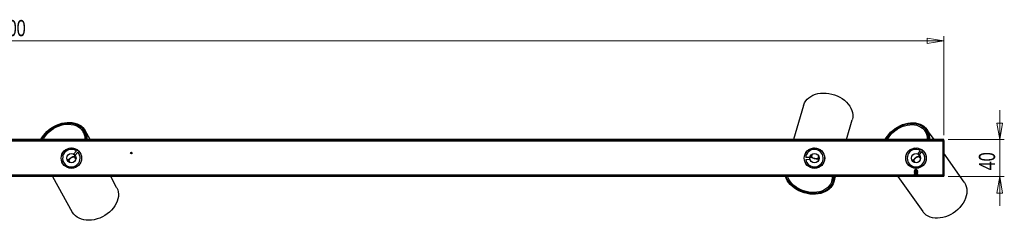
# Model space of a CAD drawing. Header units: millimetres. Extents: x 331 to 1010, y 451 to 656.
# Tile 3 of 4: x 670 to 883, y 613 to 656. Entities that reach past the tile are written whole.
import ezdxf

# ---------------------------------------------------------------- set-up
doc = ezdxf.new("R2010")
doc.units = ezdxf.units.MM
doc.linetypes.add('CENTERX2', pattern=[20.32, 12.7, -2.54, 2.54, -2.54])
doc.styles.add('SLDTEXTSTYLE0', font='TXT', dxfattribs={"width": 0.75})
doc.dimstyles.new('SLDDIMSTYLE0', dxfattribs={"dimtxt": 3.5, "dimasz": 3.556, "dimexe": 0, "dimexo": 0.0625, "dimgap": 0.875, "dimtad": 1, "dimdec": 0, "dimlfac": 5, "dimrnd": 1e-09, "dimzin": 12, "dimdsep": 46, "dimtxsty": 'SLDTEXTSTYLE0', "dimblk1": 'CLOSED', "dimblk2": 'CLOSED', "dimsah": 1, "dimcen": 0.09, "dimadec": 0, "dimazin": 3, "dimtfac": 1, "dimtdec": 0, "dimtmove": 0, "dimatfit": 0, "dimldrblk": 'CLOSED', "dimfxl": 0, "dimfrac": 2, "dimtolj": 1, "dimtzin": 12, "dimarcsym": 0})
doc.dimstyles.new('SLDDIMSTYLE2', dxfattribs={"dimtxt": 3.5, "dimasz": 3.556, "dimexe": 0, "dimexo": 0.0625, "dimgap": 0.875, "dimtad": 1, "dimdec": 0, "dimlfac": 5, "dimrnd": 1e-09, "dimzin": 12, "dimdsep": 46, "dimtxsty": 'SLDTEXTSTYLE0', "dimblk1": 'CLOSED', "dimblk2": 'CLOSED', "dimsah": 1, "dimcen": 0.09, "dimadec": 0, "dimazin": 3, "dimtfac": 1, "dimtdec": 0, "dimtofl": 0, "dimtmove": 0, "dimatfit": 3, "dimldrblk": 'CLOSED', "dimfxl": 0, "dimfrac": 2, "dimtolj": 1, "dimtzin": 12, "dimarcsym": 0})

# ---------------------------------------------------------------- blocks, each defined once
blk = doc.blocks.new('_Closed')
at = {"color": 0, "linetype": 'ByBlock', "lineweight": -2}
for p, q in [((-1, 0.166667), (0, 0)), ((-1, 0.166667), (-1, -0.166667)), ((0, 0), (-1, -0.166667)), ((0, 0), (-1, 0))]:
    blk.add_line(p, q, dxfattribs=at)
blk = doc.blocks.new('_D_2')
at = {"color": 7, "linetype": 'Continuous', "lineweight": 0}
for p, q in [((470.02, 630.96), (470.02, 652.35)), ((870.02, 651.35), (470.02, 651.35)), ((870.02, 630.96), (870.02, 652.35))]:
    blk.add_line(p, q, dxfattribs=at)
at = {"color": 7, "linetype": 'Continuous', "lineweight": 18, "xscale": 3.556, "yscale": 3.556, "rotation": 180.0000000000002}
blk.add_blockref('_Closed', (470.02, 651.35, 18.75), dxfattribs=at)
at = {"color": 7, "linetype": 'Continuous', "lineweight": 18, "xscale": 3.556, "yscale": 3.556}
blk.add_blockref('_Closed', (870.02, 651.35, 18.75), dxfattribs=at)
at = {"color": 7, "linetype": 'Continuous', "lineweight": 18, "insert": (663.31, 655.86), "char_height": 3.5, "attachment_point": 1, "style": 'SLDTEXTSTYLE0'}
blk.add_mtext('2000', dxfattribs=at)
blk = doc.blocks.new('_D_3')
at = {"color": 7, "linetype": 'Continuous', "lineweight": 0}
for p, q in [((882.16, 629.96), (882.16, 636.31)), ((871.02, 629.96), (883.16, 629.96)), ((882.16, 629.96), (882.16, 621.96)), ((871.02, 621.96), (883.16, 621.96)), ((882.16, 621.96), (882.16, 615.61))]:
    blk.add_line(p, q, dxfattribs=at)
at = {"color": 7, "linetype": 'Continuous', "lineweight": 18, "xscale": 3.556, "yscale": 3.556}
for p, rotation in [((882.16, 629.96, 18.75), 270.0000000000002), ((882.16, 621.96, 18.75), 90.0000000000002)]:
    blk.add_blockref('_Closed', p, dxfattribs=dict(at, rotation=rotation))
at = {"color": 7, "linetype": 'Continuous', "lineweight": 18, "insert": (877.65, 623.32), "char_height": 3.5, "attachment_point": 1, "rotation": 90, "style": 'SLDTEXTSTYLE0'}
blk.add_mtext('40', dxfattribs=at)

msp = doc.modelspace()

# ---------------------------------------------------------------- linework, layer by layer
at = {"color": 7, "linetype": 'Continuous', "lineweight": 25}
for p, q in [((839.656, 637.388), (837.468, 629.962)), ((848.936, 629.962), (850.208, 634.28)), ((683.697, 631.444), (683.567, 631.678)), ((683.907, 631.674), (683.649, 631.531)), ((685.093, 629.962), (684.004, 631.921)), ((866.075, 631.706), (865.92, 631.924)), ((866.258, 631.958), (866.017, 631.787)), ((867.928, 629.962), (866.327, 632.214)), ((870.024, 629.962), (470.024, 629.962)), ((870.024, 629.802), (470.024, 629.802)), ((683.9, 630.984), (684.113, 631.103)), ((866.328, 631.271), (866.526, 631.412)), ((869.824, 629.802), (869.824, 622.122)), ((869.824, 629.802), (870.024, 629.802)), ((870.024, 629.802), (870.024, 629.962)), ((870.024, 629.802), (870.024, 622.122)), ((679.181, 627.199), (679.22, 627.221)), ((680.906, 628.158), (680.946, 628.18)), ((680.966, 628.161), (681.003, 628.182)), ((681.225, 628.172), (681.237, 628.151)), ((681.54, 628.121), (681.553, 628.097)), ((682.13, 627.506), (681.553, 626.857)), ((681.851, 626.591), (682.429, 627.241)), ((841.04, 627.929), (841.047, 627.955)), ((841.851, 628.175), (841.934, 628.16)), ((843.291, 627.76), (843.369, 627.728)), ((863.664, 628.132), (863.701, 628.158)), ((863.723, 628.141), (863.758, 628.166)), ((863.979, 628.181), (863.993, 628.161)), ((864.298, 628.165), (864.314, 628.142)), ((864.952, 627.619), (864.45, 626.91)), ((864.777, 626.679), (865.279, 627.388)), ((678.931, 626.639), (678.918, 626.663)), ((679.052, 626.937), (679.04, 626.958)), ((679.149, 627.151), (679.187, 627.172)), ((680.666, 625.165), (680.471, 625.516)), ((681.553, 626.857), (681.851, 626.591)), ((681.694, 626.196), (681.889, 625.845)), ((683.117, 625.284), (683.13, 625.26)), ((840.994, 626.11), (840.127, 626.067)), ((840.147, 625.667), (841.015, 625.711)), ((841.015, 625.711), (840.994, 626.11)), ((841.386, 626.275), (841.5, 626.66)), ((842.843, 626.265), (842.729, 625.879)), ((843.925, 627.108), (843.917, 627.082)), ((861.869, 626.404), (861.853, 626.426)), ((861.956, 626.713), (861.942, 626.732)), ((862.029, 626.937), (862.064, 626.961)), ((862.055, 626.988), (862.092, 627.014)), ((863.756, 625.131), (863.523, 625.458)), ((864.45, 626.91), (864.777, 626.679)), ((864.664, 626.269), (864.897, 625.942)), ((866.179, 625.519), (866.195, 625.497)), ((874.47, 620.761), (870.024, 627.014)), ((680.508, 623.802), (680.495, 623.826)), ((681.418, 623.797), (681.34, 623.764)), ((682.723, 624.533), (682.654, 624.484)), ((840.123, 624.816), (840.13, 624.842)), ((840.306, 624.555), (840.313, 624.578)), ((840.496, 624.378), (840.456, 624.39)), ((840.54, 624.338), (840.497, 624.35)), ((842.434, 623.78), (842.391, 623.792)), ((842.49, 623.791), (842.449, 623.803)), ((842.711, 623.872), (842.704, 623.849)), ((843.008, 623.994), (843, 623.968)), ((863.702, 623.162), (863.624, 623.107)), ((863.624, 623.107), (863.624, 623.088)), ((864.33, 623.107), (863.624, 623.107)), ((863.624, 623.088), (863.702, 623.033)), ((864.33, 623.088), (863.624, 623.088)), ((863.702, 623.033), (863.624, 622.979)), ((863.624, 622.979), (863.624, 622.96)), ((864.33, 622.979), (863.624, 622.979)), ((863.624, 622.96), (863.702, 622.905)), ((864.33, 622.96), (863.624, 622.96)), ((864.024, 623.562), (863.656, 623.194)), ((863.656, 623.194), (863.702, 623.162)), ((864.392, 623.194), (863.656, 623.194)), ((864.27, 623.162), (863.702, 623.162)), ((864.27, 623.033), (863.702, 623.033)), ((863.75, 623.759), (863.734, 623.781)), ((864.392, 623.194), (864.024, 623.562)), ((864.346, 623.162), (864.27, 623.162)), ((864.346, 623.033), (864.27, 623.033)), ((864.424, 623.107), (864.33, 623.107)), ((864.424, 623.088), (864.33, 623.088)), ((864.424, 622.979), (864.33, 622.979)), ((864.424, 622.96), (864.33, 622.96)), ((864.346, 623.162), (864.392, 623.194)), ((864.424, 623.107), (864.346, 623.162)), ((864.346, 623.033), (864.424, 623.088)), ((864.424, 622.979), (864.346, 623.033)), ((864.346, 622.905), (864.424, 622.96)), ((864.424, 623.088), (864.424, 623.107)), ((864.424, 622.96), (864.424, 622.979)), ((864.654, 623.854), (864.581, 623.813)), ((865.87, 624.729), (865.807, 624.674)), ((870.024, 622.122), (470.024, 622.122)), ((870.024, 621.962), (470.024, 621.962)), ((676.955, 621.962), (681.217, 614.294)), ((690.831, 619.638), (689.54, 621.962)), ((845.757, 620.941), (845.833, 621.198)), ((845.805, 621.103), (846.088, 621.02)), ((846.165, 621.623), (845.931, 621.691)), ((846.237, 620.8), (846.579, 621.962)), ((860.119, 621.962), (865.505, 614.387)), ((863.702, 622.905), (863.624, 622.85)), ((863.624, 622.85), (863.624, 622.831)), ((864.33, 622.85), (863.624, 622.85)), ((863.624, 622.831), (863.702, 622.777)), ((864.33, 622.831), (863.624, 622.831)), ((863.702, 622.777), (863.624, 622.722)), ((863.624, 622.722), (863.624, 622.703)), ((864.33, 622.722), (863.624, 622.722)), ((863.624, 622.703), (863.702, 622.648)), ((864.33, 622.703), (863.624, 622.703)), ((863.702, 622.648), (863.624, 622.594)), ((863.624, 622.594), (863.624, 622.575)), ((864.33, 622.594), (863.624, 622.594)), ((863.624, 622.575), (863.702, 622.52)), ((864.33, 622.575), (863.624, 622.575)), ((863.702, 622.52), (863.624, 622.465)), ((863.624, 622.465), (863.624, 622.446)), ((864.33, 622.465), (863.624, 622.465)), ((863.624, 622.446), (863.702, 622.392)), ((864.33, 622.446), (863.624, 622.446)), ((863.702, 622.392), (863.624, 622.337)), ((863.624, 622.337), (863.624, 622.318)), ((864.33, 622.337), (863.624, 622.337)), ((863.624, 622.318), (863.702, 622.263)), ((864.33, 622.318), (863.624, 622.318)), ((863.702, 622.263), (863.624, 622.209)), ((863.624, 622.209), (863.624, 622.19)), ((864.33, 622.209), (863.624, 622.209)), ((863.624, 622.19), (863.702, 622.135)), ((864.33, 622.19), (863.624, 622.19)), ((863.702, 622.135), (863.683, 622.122)), ((864.27, 622.905), (863.702, 622.905)), ((864.27, 622.777), (863.702, 622.777)), ((864.27, 622.648), (863.702, 622.648)), ((864.27, 622.52), (863.702, 622.52)), ((864.27, 622.392), (863.702, 622.392)), ((864.27, 622.263), (863.702, 622.263)), ((864.27, 622.135), (863.702, 622.135)), ((864.346, 622.905), (864.27, 622.905)), ((864.346, 622.777), (864.27, 622.777)), ((864.346, 622.648), (864.27, 622.648)), ((864.346, 622.52), (864.27, 622.52)), ((864.346, 622.392), (864.27, 622.392)), ((864.346, 622.263), (864.27, 622.263)), ((864.346, 622.135), (864.27, 622.135)), ((864.424, 622.85), (864.33, 622.85)), ((864.424, 622.831), (864.33, 622.831)), ((864.424, 622.722), (864.33, 622.722)), ((864.424, 622.703), (864.33, 622.703)), ((864.424, 622.594), (864.33, 622.594)), ((864.424, 622.575), (864.33, 622.575)), ((864.424, 622.465), (864.33, 622.465)), ((864.424, 622.446), (864.33, 622.446)), ((864.424, 622.337), (864.33, 622.337)), ((864.424, 622.318), (864.33, 622.318)), ((864.424, 622.209), (864.33, 622.209)), ((864.424, 622.19), (864.33, 622.19)), ((864.424, 622.85), (864.346, 622.905)), ((864.346, 622.777), (864.424, 622.831)), ((864.424, 622.722), (864.346, 622.777)), ((864.346, 622.648), (864.424, 622.703)), ((864.424, 622.594), (864.346, 622.648)), ((864.346, 622.52), (864.424, 622.575)), ((864.424, 622.465), (864.346, 622.52)), ((864.346, 622.392), (864.424, 622.446)), ((864.424, 622.337), (864.346, 622.392)), ((864.346, 622.263), (864.424, 622.318)), ((864.424, 622.209), (864.346, 622.263)), ((864.346, 622.135), (864.424, 622.19)), ((864.365, 622.122), (864.346, 622.135)), ((864.424, 622.831), (864.424, 622.85)), ((864.424, 622.703), (864.424, 622.722)), ((864.424, 622.575), (864.424, 622.594)), ((864.424, 622.446), (864.424, 622.465)), ((864.424, 622.318), (864.424, 622.337)), ((864.424, 622.19), (864.424, 622.209)), ((869.824, 622.122), (870.024, 622.122)), ((870.024, 621.962), (870.024, 622.122))]:
    msp.add_line(p, q, dxfattribs=at)
at = {"color": 7, "linetype": 'CENTERX2'}
for p, q in [((470.024, 629.83), (870.024, 629.83)), ((870.024, 622.093), (470.024, 622.093))]:
    msp.add_line(p, q, dxfattribs=at)
at = {"color": 8, "linetype": 'Continuous', "lineweight": 25}
for p, q in [((869.824, 629.642), (470.224, 629.642)), ((863.676, 622.282), (659.372, 622.282)), ((869.824, 622.282), (864.372, 622.282))]:
    msp.add_line(p, q, dxfattribs=at)
at = {"color": 7, "linetype": 'Continuous', "lineweight": 25, "flags": 128}
for points in [[(839.656, 637.388), (839.691, 637.499), (839.874, 637.93), (840.123, 638.334), (840.434, 638.705), (840.804, 639.038), (841.228, 639.33), (841.701, 639.576), (842.215, 639.773), (842.765, 639.919), (843.343, 640.012), (843.942, 640.05), (844.553, 640.034), (845.17, 639.962), (845.783, 639.837), (846.386, 639.659), (846.969, 639.432), (847.526, 639.158), (848.049, 638.84), (848.532, 638.484), (848.967, 638.092), (849.35, 637.672), (849.675, 637.227), (849.939, 636.764), (850.137, 636.289), (850.267, 635.808), (850.328, 635.328), (850.318, 634.854), (850.238, 634.393), (850.208, 634.28)], [(674.429, 629.962), (674.633, 630.352), (674.944, 630.833), (675.309, 631.294), (675.724, 631.728), (676.183, 632.131), (676.681, 632.496), (677.211, 632.821), (677.766, 633.1), (678.34, 633.329), (678.924, 633.507), (679.512, 633.63), (680.096, 633.697), (680.668, 633.707), (681.222, 633.66), (681.749, 633.557), (682.245, 633.399), (682.701, 633.188), (683.112, 632.926), (683.473, 632.618), (683.78, 632.266), (684.028, 631.876), (684.215, 631.452), (684.337, 631), (684.394, 630.526), (684.384, 630.036), (684.377, 629.962)], [(857.351, 629.962), (857.443, 630.131), (857.755, 630.629), (858.119, 631.107), (858.531, 631.558), (858.985, 631.977), (859.476, 632.357), (859.997, 632.696), (860.542, 632.987), (861.103, 633.228), (861.674, 633.416), (862.247, 633.547), (862.814, 633.62), (863.37, 633.635), (863.906, 633.591), (864.415, 633.488), (864.892, 633.329), (865.33, 633.114), (865.723, 632.847), (866.067, 632.532), (866.356, 632.172), (866.588, 631.771), (866.76, 631.336), (866.869, 630.871), (866.913, 630.382), (866.901, 629.962)], [(674.614, 629.962), (674.74, 630.207), (675.039, 630.691), (675.395, 631.155), (675.804, 631.593), (676.259, 631.998), (676.754, 632.366), (677.283, 632.691), (677.838, 632.969), (678.412, 633.195), (678.997, 633.368), (679.584, 633.483), (680.167, 633.541), (680.735, 633.539), (681.283, 633.479), (681.802, 633.36), (682.285, 633.185), (682.726, 632.956), (683.118, 632.676), (683.456, 632.349), (683.736, 631.979), (683.954, 631.572), (684.106, 631.132), (684.19, 630.667), (684.206, 630.183), (684.191, 629.962)], [(674.893, 629.962), (675.082, 630.309), (675.392, 630.773), (675.758, 631.214), (676.174, 631.627), (676.634, 632.006), (677.131, 632.344), (677.658, 632.637), (678.208, 632.881), (678.772, 633.071), (679.342, 633.207), (679.91, 633.284), (680.468, 633.303), (681.007, 633.263), (681.52, 633.165), (681.999, 633.009), (682.437, 632.799), (682.828, 632.537), (683.167, 632.227), (683.447, 631.874), (683.666, 631.482), (683.819, 631.059), (683.905, 630.608), (683.923, 630.138), (683.912, 629.962)], [(857.533, 629.962), (857.553, 630), (857.856, 630.501), (858.213, 630.981), (858.621, 631.435), (859.072, 631.855), (859.562, 632.236), (860.083, 632.574), (860.629, 632.862), (861.191, 633.098), (861.762, 633.278), (862.334, 633.4), (862.9, 633.461), (863.451, 633.462), (863.979, 633.401), (864.479, 633.281), (864.942, 633.101), (865.363, 632.866), (865.736, 632.579), (866.055, 632.242), (866.316, 631.861), (866.515, 631.441), (866.651, 630.988), (866.72, 630.509), (866.723, 630.008), (866.72, 629.962)], [(857.805, 629.962), (857.895, 630.121), (858.21, 630.6), (858.578, 631.057), (858.993, 631.483), (859.45, 631.874), (859.941, 632.224), (860.461, 632.527), (861, 632.779), (861.552, 632.976), (862.108, 633.116), (862.66, 633.197), (863.2, 633.217), (863.721, 633.175), (864.214, 633.074), (864.673, 632.913), (865.091, 632.696), (865.461, 632.425), (865.779, 632.105), (866.039, 631.741), (866.239, 631.336), (866.374, 630.898), (866.444, 630.433), (866.447, 629.962)], [(680.974, 626.051), (680.65, 625.84), (680.371, 625.598)], [(680.679, 625.023), (680.687, 625.08), (680.666, 625.165)], [(681.677, 626.324), (681.325, 626.215), (680.974, 626.051)], [(681.843, 626.534), (681.756, 626.466), (681.694, 626.377), (681.673, 626.282), (681.694, 626.196), (681.756, 626.133), (681.848, 626.101), (681.956, 626.106), (682.011, 626.122)], [(681.889, 625.845), (681.951, 625.782), (682.003, 625.759)], [(841.041, 626.144), (841.151, 626.13), (841.258, 626.149), (841.34, 626.2), (841.386, 626.275), (841.389, 626.363), (841.347, 626.451), (841.267, 626.525), (841.217, 626.553)], [(841.307, 626.173), (841.632, 625.999), (841.995, 625.864)], [(841.5, 626.66), (841.502, 626.748), (841.482, 626.802)], [(841.995, 625.864), (842.373, 625.78), (842.741, 625.751)], [(842.935, 626.374), (842.889, 626.34), (842.843, 626.265)], [(863.965, 626.045), (863.666, 625.799), (863.415, 625.528)], [(863.785, 624.991), (863.787, 625.048), (863.756, 625.131)], [(864.633, 626.394), (864.295, 626.246), (863.965, 626.045)], [(864.775, 626.622), (864.696, 626.544), (864.644, 626.448), (864.633, 626.352), (864.664, 626.269), (864.732, 626.213), (864.827, 626.191), (864.934, 626.209), (864.987, 626.23)], [(864.897, 625.942), (864.965, 625.886), (865.019, 625.868)], [(846.349, 621.962), (846.361, 621.771), (846.34, 621.304), (846.251, 620.849), (846.095, 620.414), (845.872, 620.004), (845.587, 619.624), (845.243, 619.279), (844.844, 618.973), (844.396, 618.71), (843.904, 618.494), (843.374, 618.327), (842.813, 618.211), (842.229, 618.149), (841.628, 618.14), (841.019, 618.185), (840.409, 618.283), (839.806, 618.434), (839.218, 618.634), (838.653, 618.882), (838.116, 619.174), (837.616, 619.507), (837.159, 619.877), (836.751, 620.278), (836.396, 620.705), (836.099, 621.154), (835.865, 621.618), (835.735, 621.962)], [(846.155, 621.962), (846.164, 621.592), (846.112, 621.13), (845.989, 620.685), (845.797, 620.262), (845.538, 619.869), (845.217, 619.51), (844.837, 619.19), (844.404, 618.913), (843.924, 618.684), (843.403, 618.505), (842.848, 618.379), (842.267, 618.307), (841.669, 618.291), (841.061, 618.332), (840.451, 618.427), (839.848, 618.576), (839.261, 618.777), (838.697, 619.028), (838.164, 619.324), (837.67, 619.661), (837.221, 620.036), (836.823, 620.443), (836.482, 620.876), (836.203, 621.329), (835.989, 621.796), (835.93, 621.962)], [(845.862, 621.962), (845.868, 621.601), (845.811, 621.154), (845.683, 620.724), (845.487, 620.318), (845.225, 619.942), (844.901, 619.6), (844.519, 619.299), (844.086, 619.042), (843.607, 618.834), (843.09, 618.677), (842.542, 618.573), (841.97, 618.524), (841.384, 618.531), (840.792, 618.594), (840.203, 618.711), (839.624, 618.882), (839.065, 619.103), (838.533, 619.371), (838.037, 619.683), (837.583, 620.033), (837.179, 620.418), (836.829, 620.83), (836.54, 621.265), (836.315, 621.716), (836.222, 621.962)], [(690.831, 619.638), (690.886, 619.535), (691.065, 619.103), (691.178, 618.643), (691.224, 618.16), (691.202, 617.663), (691.113, 617.156), (690.958, 616.646), (690.738, 616.141), (690.456, 615.647), (690.117, 615.17), (689.725, 614.716), (689.284, 614.291), (688.801, 613.902), (688.281, 613.552), (687.732, 613.247), (687.161, 612.991), (686.575, 612.786), (685.982, 612.635), (685.389, 612.542), (684.805, 612.505), (684.237, 612.527), (683.691, 612.607), (683.177, 612.744), (682.699, 612.936), (682.265, 613.18), (681.88, 613.474), (681.548, 613.813), (681.276, 614.193), (681.217, 614.294)], [(874.47, 620.761), (874.536, 620.665), (874.762, 620.255), (874.925, 619.81), (875.024, 619.335), (875.057, 618.838), (875.025, 618.325), (874.926, 617.801), (874.763, 617.275), (874.538, 616.752), (874.254, 616.241), (873.914, 615.746), (873.523, 615.276), (873.086, 614.835), (872.608, 614.43), (872.096, 614.066), (871.557, 613.748), (870.997, 613.48), (870.424, 613.265), (869.846, 613.106), (869.269, 613.006), (868.702, 612.965), (868.151, 612.984), (867.624, 613.063), (867.128, 613.201), (866.67, 613.395), (866.255, 613.645), (865.888, 613.945), (865.575, 614.293), (865.505, 614.387)]]:
    msp.add_lwpolyline(points, dxfattribs=at)
at = {"color": 7, "linetype": 'Continuous', "lineweight": 25}
for centre, radius in [((681.024, 625.962), 2.22), ((681.024, 625.962), 2.2), ((842.024, 625.962), 2.22), ((842.024, 625.962), 2.2), ((864.024, 625.962), 2.22), ((864.024, 625.962), 2.2), ((681.024, 625.962), 1), ((842.024, 625.962), 1), ((864.024, 625.962), 1)]:
    msp.add_circle(centre, radius, dxfattribs=at)
at = {"color": 7, "linetype": 'Continuous'}
msp.add_circle((694.024, 627.062), 0.164, dxfattribs=at)
at = {"color": 7, "linetype": 'Continuous', "lineweight": 25}
for centre, radius, start, end in [((863.605, 629.996), 3.004, 359.34228, 34.69423), ((681.142, 630.043), 2.914, 358.39878, 28.73185), ((681.024, 625.962), 1.9, 54.39777, 42.31312), ((842.024, 625.962), 1.9, 188.91662, 176.83197), ((864.024, 625.962), 1.9, 60.7429, 48.65825), ((680.26, 625.348), 0.269, 38.61921, 125.3204), ((680.229, 625.426), 0.258, 302.20634, 20.38889), ((681.783, 624.57), 1.628, 118.61061, 144.04477), ((681.805, 624.582), 1.628, 94.09257, 119.52673), ((842.459, 627.486), 1.628, 228.61142, 254.04558), ((842.484, 627.479), 1.628, 253.12946, 278.56363), ((842.997, 625.847), 0.269, 173.13806, 259.83925), ((842.963, 625.77), 0.258, 76.72519, 154.90774), ((863.333, 625.268), 0.269, 44.96433, 131.66553), ((863.293, 625.342), 0.258, 308.55146, 26.73402), ((864.932, 624.662), 1.628, 124.95574, 150.3899), ((864.953, 624.677), 1.628, 100.43767, 125.87186), ((843.138, 621.989), 2.809, 343.65473, 359.44949)]:
    msp.add_arc(centre, radius, start, end, dxfattribs=at)

# ---------------------------------------------------------------- dimensions: what is measured, and where the dimension line sits
at = {"color": 7, "linetype": 'Continuous', "lineweight": 18}
dim = msp.add_linear_dim(base=(470.024, 651.352), p1=(870.024, 629.962), p2=(470.024, 629.962), dimstyle='SLDDIMSTYLE2', dxfattribs=at)
dim.commit()
dim.dimension.update_dxf_attribs({"geometry": '_D_2', "text_midpoint": (668.481, 651.352), "dimtype": 160})
dim = msp.add_linear_dim(base=(882.157, 621.962), p1=(870.024, 629.962), p2=(870.024, 621.962), angle=90, dimstyle='SLDDIMSTYLE0', dxfattribs=at)
dim.commit()
dim.dimension.update_dxf_attribs({"geometry": '_D_3', "text_midpoint": (882.157, 625.903), "dimtype": 160})

doc.saveas('drawing.dxf')
